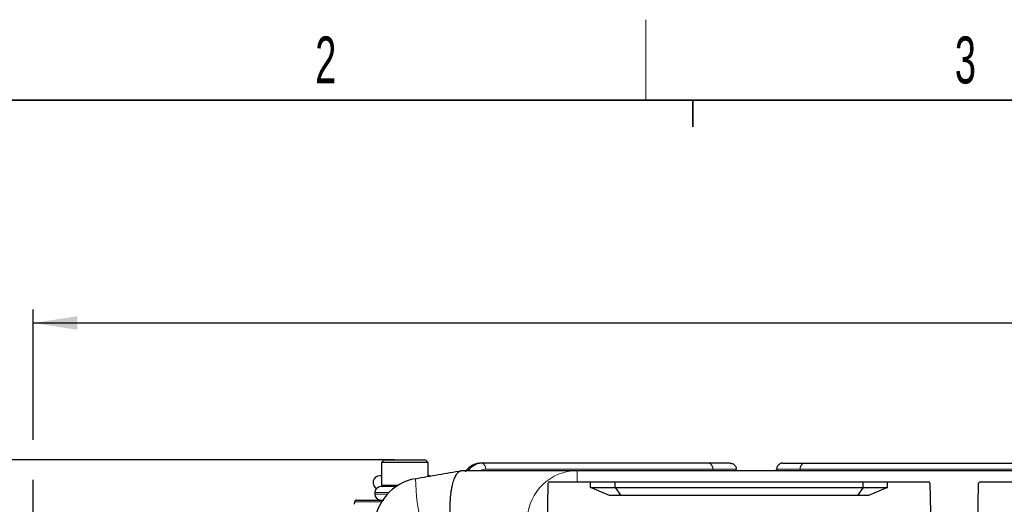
# Paper-space layout 'Blatt5' of a CAD drawing. Header units: millimetres. Extents: x 5 to 418, y 2 to 292.
# Tile 9 of 18: x 75 to 148, y 252 to 288. Entities that reach past the tile are written whole.
import ezdxf

# ---------------------------------------------------------------- set-up
doc = ezdxf.new("R2010")
doc.units = ezdxf.units.MM
doc.layers.add('SLD-0', color=7, linetype='Continuous')
doc.styles.add('SLDTEXTSTYLE0', font='TXT', dxfattribs={"width": 0.605})
doc.dimstyles.new('SLDDIMSTYLE4', dxfattribs={"dimtxt": 3.5, "dimasz": 3.302, "dimexe": 0, "dimexo": 0.0625, "dimgap": 0.875, "dimtad": 1, "dimlfac": 2, "dimrnd": 1e-09, "dimzin": 12, "dimdsep": 46, "dimtxsty": 'SLDTEXTSTYLE0', "dimsah": 1, "dimcen": 0.09, "dimadec": 0, "dimazin": 3, "dimtfac": 1, "dimtofl": 0, "dimtmove": 0, "dimatfit": 3, "dimfxl": 1, "dimfrac": 2, "dimtolj": 1, "dimtzin": 12, "dimarcsym": 0})

# ---------------------------------------------------------------- blocks, each defined once
blk = doc.blocks.new('_D_28')
at = {"layer": 'SLD-0'}
for p, q in [((102.726, 255.63), (54.755, 255.63)), ((55.755, 139.88), (55.755, 255.63)), ((77.755, 139.88), (54.755, 139.88))]:
    blk.add_line(p, q, dxfattribs=at)
for points in [[(55.755, 255.63), (55.247, 252.328), (56.263, 252.328)], [(55.755, 139.88), (56.263, 143.182), (55.247, 143.182)]]:
    blk.add_solid(points, dxfattribs=at)
at = {"layer": 'SLD-0', "insert": (51.243, 191.739), "char_height": 3.5, "attachment_point": 1, "rotation": 90, "style": 'SLDTEXTSTYLE0'}
blk.add_mtext('231,5', dxfattribs=at)
blk = doc.blocks.new('_D_29')
at = {"layer": 'SLD-0', "color": 7}
for p, q in [((75.755, 257.13), (75.755, 266.85)), ((358.755, 163.88), (358.755, 266.85)), ((75.755, 265.85), (358.755, 265.85)), ((75.755, 163.88), (75.755, 254.13))]:
    blk.add_line(p, q, dxfattribs=at)
for points in [[(75.755, 265.85), (79.057, 265.342), (79.057, 266.358)], [(358.755, 265.85), (355.453, 266.358), (355.453, 265.342)]]:
    blk.add_solid(points, dxfattribs=at)
at = {"layer": 'SLD-0', "color": 7, "insert": (213.244, 270.362), "char_height": 3.5, "attachment_point": 1, "style": 'SLDTEXTSTYLE0'}
blk.add_mtext('566', dxfattribs=at)

psp = doc.layouts.new('Blatt5')

# ---------------------------------------------------------------- linework, layer by layer
at = {"color": 7, "linetype": 'Continuous', "lineweight": 25}
for p, q in [((101.9548, 255.63), (101.7548, 255.43)), ((101.7548, 255.43), (101.7548, 253.73)), ((105.2548, 255.43), (101.7548, 255.43)), ((101.9548, 255.63), (105.0548, 255.63)), ((105.2548, 255.43), (105.0548, 255.63)), ((105.2548, 254.394), (105.2548, 255.43)), ((109.2234, 255.38), (109.1526, 255.38)), ((126.1792, 255.38), (109.2234, 255.38)), ((127.7978, 255.38), (126.1792, 255.38)), ((131.7117, 255.38), (133.3303, 255.38)), ((133.3303, 255.38), (150.2862, 255.38)), ((101.7548, 254.43), (101.6298, 254.43)), ((105.3836, 254.43), (105.2548, 254.43)), ((107.7255, 254.825), (107.7548, 254.83)), ((107.7548, 254.83), (116.3681, 254.83)), ((116.3681, 254.83), (172.1414, 254.83)), ((128.2483, 254.83), (128.2483, 254.93)), ((131.2612, 254.83), (131.2612, 254.93)), ((102.8493, 253.63), (101.7048, 253.63)), ((113.5214, 214.8282), (114.203, 253.8817)), ((114.303, 253.98), (117.3652, 253.98)), ((117.3682, 253.5632), (117.3652, 253.98)), ((117.3652, 253.98), (119.1975, 253.98)), ((119.1975, 253.98), (137.712, 253.98)), ((119.2005, 253.5632), (119.1975, 253.98)), ((137.709, 253.5632), (137.712, 253.98)), ((137.712, 253.98), (139.5443, 253.98)), ((139.5413, 253.5632), (139.5443, 253.98)), ((139.5443, 253.98), (142.6065, 253.98)), ((142.7065, 253.8817), (143.3882, 214.8282)), ((145.6555, 214.8282), (146.3372, 253.8817)), ((146.4372, 253.98), (149.4993, 253.98)), ((101.2548, 253.18), (101.2548, 253.08)), ((117.3682, 253.5632), (119.2005, 253.5632)), ((118.7866, 252.98), (117.3682, 253.5632)), ((119.619, 252.98), (118.7866, 252.98)), ((119.2005, 253.5632), (137.709, 253.5632)), ((119.2005, 253.5632), (119.619, 252.98)), ((137.2905, 252.98), (119.619, 252.98)), ((137.709, 253.5632), (137.2905, 252.98)), ((138.1229, 252.98), (137.2905, 252.98)), ((137.709, 253.5632), (139.5413, 253.5632)), ((139.5413, 253.5632), (138.1229, 252.98)), ((99.7458, 252.4931), (99.7298, 252.31))]:
    psp.add_line(p, q, dxfattribs=at)
at = {"color": 7, "linetype": 'Continuous', "lineweight": 18}
for p, q in [((109.5416, 254.93), (126.4974, 254.93)), ((116.3681, 253.98), (116.3681, 254.83)), ((126.4974, 254.83), (126.4974, 254.93)), ((126.4974, 254.93), (128.2483, 254.93)), ((133.0121, 254.93), (131.2612, 254.93)), ((133.0121, 254.83), (133.0121, 254.93)), ((149.968, 254.93), (133.0121, 254.93)), ((101.7548, 253.73), (103.0039, 253.73)), ((101.2548, 253.18), (102.3074, 253.18)), ((102.2113, 253.08), (101.2548, 253.08)), ((99.7458, 252.4931), (101.7666, 252.4931))]:
    psp.add_line(p, q, dxfattribs=at)
for centre, radius, start, end in [((109.2108, 254.1395), 1.2418, 92.683823, 146.21951), ((109.2815, 254.1395), 1.2418, 92.683823, 146.21951), ((109.1438, 254.9862), 0.4017, 351.950533, 78.578246), ((126.0996, 254.9862), 0.4017, 351.950533, 78.578246), ((133.4099, 254.9862), 0.4017, 101.421754, 188.049467), ((109.5472, 254.1083), 0.8217, 90.39068, 118.564344), ((116.3859, 251.1012), 3.7288, 90.272777, 177.309858), ((122.4443, 254.7982), 18.1601, 181.817332, 192.948795)]:
    psp.add_arc(centre, radius, start, end, dxfattribs=at)
at = {"color": 7, "linetype": 'Continuous', "lineweight": 25}
for centre, radius, start, end in [((101.6298, 253.93), 0.5, 90, 240.472334), ((104.9634, 250.5327), 3.75, 100.292463, 177), ((101.7048, 253.18), 0.45, 90, 180), ((101.8548, 253.73), 0.1, 180, 270), ((114.303, 253.88), 0.1, 90, 179), ((142.6065, 253.88), 0.1, 1, 90), ((146.4372, 253.88), 0.1, 90, 179), ((101.7048, 253.08), 0.45, 180, 270), ((99.8952, 252.48), 0.15, 90, 175)]:
    psp.add_arc(centre, radius, start, end, dxfattribs=at)
for points, knots in [([(109.1526, 255.38), (109.0572, 255.3733), (108.8167, 255.3566), (108.4531, 255.1935), (108.1765, 254.9568), (108.0461, 254.7835), (108.0102, 254.7358)], [0, 0, 0, 0, 0.2160866, 0.5441233, 0.8746145, 1, 1, 1, 1]), ([(127.7978, 255.38), (127.8009, 255.38), (127.8191, 255.3798), (127.8525, 255.3774), (127.9069, 255.368), (127.97, 255.3481), (128.0375, 255.3135), (128.0988, 255.2677), (128.151, 255.2128), (128.1937, 255.1493), (128.2246, 255.0802), (128.2445, 255.0062), (128.247, 254.9556), (128.2483, 254.93)], [0, 0, 0, 0, 0.0134205, 0.077283, 0.1417958, 0.2476476, 0.3565616, 0.4623038, 0.5711052, 0.676797, 0.7855504, 0.8912423, 1, 1, 1, 1]), ([(131.7117, 255.38), (131.7086, 255.38), (131.6904, 255.3798), (131.657, 255.3774), (131.6026, 255.368), (131.5395, 255.3481), (131.472, 255.3135), (131.4107, 255.2677), (131.3585, 255.2128), (131.3158, 255.1493), (131.2849, 255.0802), (131.265, 255.0062), (131.2625, 254.9556), (131.2612, 254.93)], [0, 0, 0, 0, 0.0134205, 0.077283, 0.1417958, 0.2476476, 0.3565616, 0.4623038, 0.5711052, 0.676797, 0.7855504, 0.8912423, 1, 1, 1, 1]), ([(104.2933, 254.2223), (104.8705, 254.3262), (106.0361, 254.5361), (107.1587, 254.7281), (107.7255, 254.825)], [0, 0, 0, 0, 0.49517188, 1, 1, 1, 1]), ([(106.9034, 251.2762), (106.903, 251.2823), (106.8983, 251.3609), (106.8908, 251.5121), (106.883, 251.7585), (106.8805, 252.0327), (106.886, 252.3332), (106.9, 252.6283), (106.9224, 252.9114), (106.9527, 253.1792), (106.9906, 253.4316), (107.0367, 253.6704), (107.0901, 253.8901), (107.1502, 254.0889), (107.2163, 254.2658), (107.2893, 254.4223), (107.3933, 254.5976), (107.5077, 254.7237), (107.6291, 254.8006), (107.6933, 254.8169), (107.7255, 254.825)], [0, 0, 0, 0, 0.0033364, 0.0430302, 0.0828571, 0.1393686, 0.1962675, 0.2543895, 0.3129351, 0.3692236, 0.4258987, 0.483795, 0.5421144, 0.598349, 0.6553837, 0.7128251, 0.7711025, 0.8838623, 0.9417183, 1, 1, 1, 1]), ([(99.8952, 252.63), (99.9264, 252.63), (99.9743, 252.63), (100.2655, 252.63), (100.5666, 252.63), (100.9413, 252.63), (101.3947, 252.63), (101.7465, 252.63), (101.9407, 252.63)], [0, 0, 0, 0, 0.2604334, 0.4006292, 0.5438002, 0.6869712, 0.827167, 1, 1, 1, 1])]:
    psp.add_open_spline(points, degree=3, knots=knots, dxfattribs=at)
at = {"layer": 'SLD-0', "lineweight": 18}
psp.add_line((121.5, 282.5), (121.5, 288.5), dxfattribs=at)
at = {"layer": 'SLD-0', "lineweight": 35}
psp.add_line((408, 282.5), (26, 282.5), dxfattribs=at)
at = {"layer": 'SLD-0'}
for p, q in [((125, 280.5), (125, 282.5)), ((125, 282.5), (125, 280.5))]:
    psp.add_line(p, q, dxfattribs=at)

# ---------------------------------------------------------------- texts
at = {"layer": 'SLD-0', "char_height": 3.5, "attachment_point": 2, "style": 'SLDTEXTSTYLE0'}
for s, insert in [('2', (97.6027, 287.243)), ('3', (145.3527, 287.243))]:
    psp.add_mtext(s, dxfattribs=dict(at, insert=insert))

# ---------------------------------------------------------------- dimensions: what is measured, and where the dimension line sits
at = {"layer": 'SLD-0', "color": 7}
dim = psp.add_linear_dim(base=(358.7548, 265.8503), p1=(75.7548, 163.8798), p2=(358.7548, 163.8798), dimstyle='SLDDIMSTYLE4', dxfattribs=at)
dim.commit()
dim.dimension.update_dxf_attribs({"geometry": '_D_29', "text_midpoint": (217.2548, 265.8503), "dimtype": 160})
at = {"layer": 'SLD-0'}
dim = psp.add_linear_dim(base=(55.7548, 255.63), p1=(77.7548, 139.88), p2=(102.7257, 255.63), angle=90, dimstyle='SLDDIMSTYLE4', dxfattribs=at)
dim.commit()
dim.dimension.update_dxf_attribs({"geometry": '_D_28', "text_midpoint": (55.7548, 197.755), "dimtype": 160})

doc.saveas('drawing.dxf')
